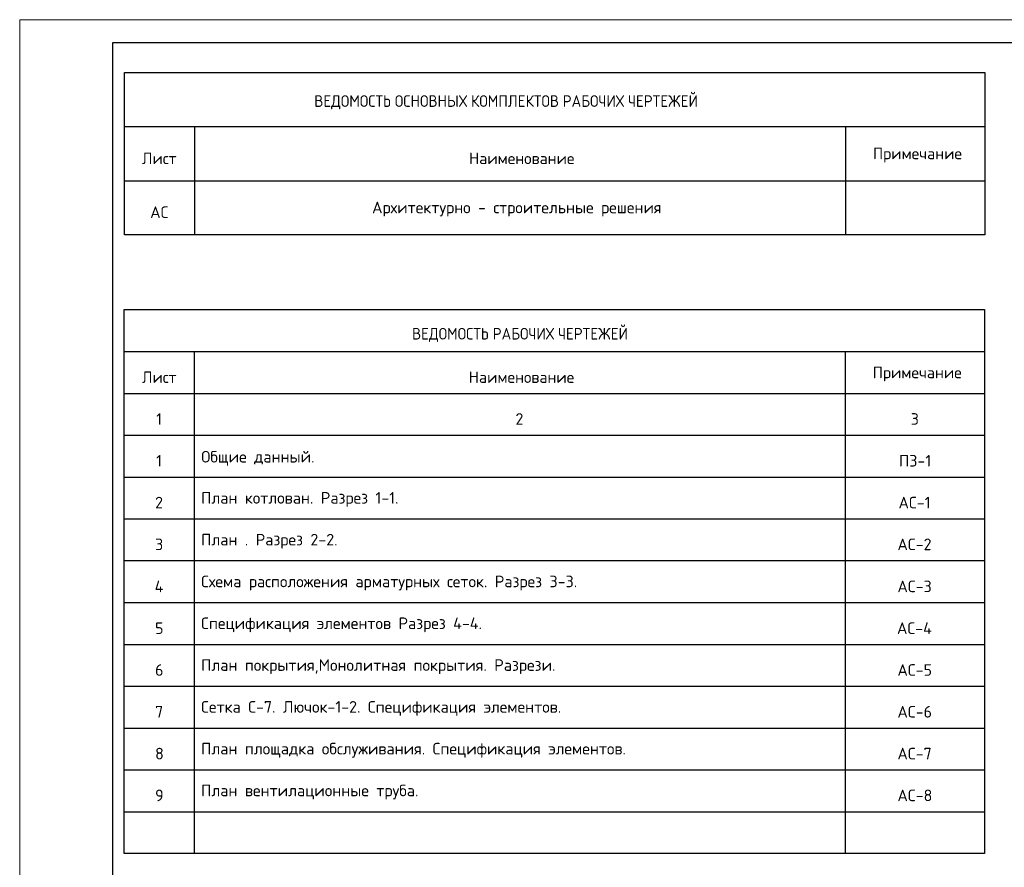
# Model space of a CAD drawing. Header units: millimetres. Extents: x -2765404 to 11272, y -239948 to 1313256.
# Tile 83 of 85: x -121539 to -100365, y -10807 to 7418. Entities that reach past the tile are written whole.
import ezdxf

# ---------------------------------------------------------------- set-up
doc = ezdxf.new("R2010")
doc.units = ezdxf.units.MM
for name, color, linetype in [('PDF _0', 7, 'Continuous'), ('PDF _СТЕНА', 7, 'Continuous'), ('PDF _Текст', 7, 'Continuous'), ('PDF _ЭМ', 7, 'Continuous')]:
    doc.layers.add(name, color=color, linetype=linetype)
doc.styles.add('PDF Cambria', font='Cambria.ttf')
doc.styles.add('PDF Cambria Bold', font='cambriab.ttf')
doc.styles.add('PDF ISOCPEUR', font='isocpeur.ttf')

msp = doc.modelspace()

# ---------------------------------------------------------------- linework, layer by layer
at = {"layer": 'PDF _0', "lineweight": 25}
for points in [[(-100784.9, 2795), (-119286.8, 2795), (-119286.8, 6280.3), (-100784.9, 6280.3)], [(-100789.6, -10510.1), (-119291.6, -10510.1), (-119291.6, 1183.9), (-100789.6, 1183.9)]]:
    msp.add_lwpolyline(points, close=True, dxfattribs=at)
for points in [[(-119286.8, 5118.5), (-100784.9, 5118.5)], [(-117780.9, 5118.5), (-117780.9, 2795)], [(-103782.5, 5118.5), (-103782.5, 2795)], [(-119286.8, 3956.8), (-100784.9, 3956.8)], [(-119291.6, 280.3), (-100789.6, 280.3)], [(-117785.6, 280.3), (-117785.6, -10510.1)], [(-103787.2, 280.3), (-103787.2, -10510.1)], [(-119291.6, -618.5), (-100789.6, -618.5)], [(-119291.6, -1517.3), (-100789.6, -1517.3)], [(-119291.6, -2416.1), (-100789.6, -2416.1)], [(-119291.6, -3314.9), (-100789.6, -3314.9)], [(-119291.6, -4213.7), (-100789.6, -4213.7)], [(-119291.6, -5112.5), (-100789.6, -5112.5)], [(-119291.6, -6016.1), (-100789.6, -6016.1)], [(-119291.6, -6914.9), (-100789.6, -6914.9)], [(-119291.6, -7813.7), (-100789.6, -7813.7)], [(-119291.6, -8712.5), (-100789.6, -8712.5)], [(-119291.6, -9611.3), (-100789.6, -9611.3)]]:
    msp.add_lwpolyline(points, dxfattribs=at)
at = {"layer": 'PDF _СТЕНА', "lineweight": 0}
msp.add_lwpolyline([(-121538.6, 7418.1), (-121538.6, -22275.9)], dxfattribs=at)
at = {"layer": 'PDF _ЭМ', "lineweight": 20}
msp.add_lwpolyline([(-121538.6, -22275.9), (-79543.4, -22275.9), (-79543.4, 7418.1), (-121538.6, 7418.1)], close=True, dxfattribs=at)
at = {"layer": 'PDF _ЭМ', "lineweight": 30}
msp.add_lwpolyline([(-119540.2, -13278.3), (-120740.2, -13278.3), (-120740.2, -21778.7), (-119540.2, -21778.7), (-80040.6, -21778.7), (-80040.6, 6920.9), (-119540.2, 6920.9), (-119540.2, -21778.7)], dxfattribs=at)

# ---------------------------------------------------------------- texts
at = {"layer": 'PDF _Текст', "attachment_point": 7}
for s, insert, char_height, style in [('ВЕДОМОСТЬ ОСНОВНЫХ КОМПЛЕКТОВ РАБОЧИХ ЧЕРТЕЖЕЙ', (-115204, 5491.8), 249.988, 'PDF Cambria'), ('Примечание', (-103189.6, 4350.2), 247.36, 'PDF ISOCPEUR'), ('Лист', (-118909.2, 4312), 247.36, 'PDF ISOCPEUR'), ('Наименование', (-111876.5, 4312), 247.364, 'PDF ISOCPEUR'), ('АС', (-118732.3, 3153.9), 249.99, 'PDF ISOCPEUR'), ('Архитектурно - строительные решения', (-113960.9, 3187.4), 249.99, 'PDF ISOCPEUR'), ('ВЕДОМОСТЬ РАБОЧИХ ЧЕРТЕЖЕЙ', (-113100.4, 489), 249.989, 'PDF Cambria Bold'), ('Лист', (-118909.2, -392.4), 247.36, 'PDF ISOCPEUR'), ('Наименование', (-111881.3, -392.4), 247.364, 'PDF ISOCPEUR'), ('Примечание', (-103194.4, -359), 247.36, 'PDF ISOCPEUR'), ('1', (-118603.2, -1292.3), 250, 'PDF ISOCPEUR'), ('2', (-110877.3, -1292.3), 250, 'PDF ISOCPEUR'), ('3', (-102376.9, -1292.3), 250, 'PDF ISOCPEUR'), ('1', (-118603.2, -2191.1), 250, 'PDF ISOCPEUR'), ('Общие данный.', (-117635.5, -2172), 249.99, 'PDF ISOCPEUR'), ('ПЗ-1', (-102630.3, -2191.1), 249.99, 'PDF ISOCPEUR'), ('План котлован. Разрез 1-1.', (-117637.4, -3056.4), 249.99, 'PDF ISOCPEUR'), ('2', (-118627.1, -3089.9), 250, 'PDF ISOCPEUR'), ('АС-1', (-102639.8, -3089.9), 249.99, 'PDF ISOCPEUR'), ('3', (-118627.1, -3988.7), 250, 'PDF ISOCPEUR'), ('План . Разрез 2-2.', (-117637.4, -3955.2), 249.99, 'PDF ISOCPEUR'), ('АС-2', (-102663.7, -3988.7), 249.99, 'PDF ISOCPEUR'), ('4', (-118636.6, -4892.3), 250, 'PDF ISOCPEUR'), ('Схема расположения арматурных сеток. Разрез 3-3.', (-117637.4, -4854), 249.99, 'PDF ISOCPEUR'), ('АС-3', (-102663.7, -4892.3), 249.99, 'PDF ISOCPEUR'), ('5', (-118627.1, -5791.1), 250, 'PDF ISOCPEUR'), ('Спецификация элементов Разрез 4-4.', (-117637.4, -5752.8), 249.99, 'PDF ISOCPEUR'), ('АС-4', (-102673.3, -5791.1), 249.99, 'PDF ISOCPEUR'), ('План покрытия,Монолитная покрытия. Разрези.', (-117637.4, -6651.6), 249.99, 'PDF ISOCPEUR'), ('6', (-118627.1, -6689.9), 250, 'PDF ISOCPEUR'), ('АС-5', (-102663.7, -6689.9), 249.99, 'PDF ISOCPEUR'), ('7', (-118627.1, -7588.7), 250, 'PDF ISOCPEUR'), ('Сетка С-7. Лючок-1-2. Спецификация элементов.', (-117637.4, -7550.4), 249.99, 'PDF ISOCPEUR'), ('АС-6', (-102663.7, -7588.7), 249.99, 'PDF ISOCPEUR'), ('8', (-118627.1, -8487.5), 250, 'PDF ISOCPEUR'), ('План площадка обслуживания. Спецификация элементов.', (-117637.4, -8449.3), 249.99, 'PDF ISOCPEUR'), ('АС-7', (-102663.7, -8487.5), 249.99, 'PDF ISOCPEUR'), ('9', (-118627.1, -9386.3), 250, 'PDF ISOCPEUR'), ('План вентилационные труба.', (-117637.4, -9348.1), 249.99, 'PDF ISOCPEUR'), ('АС-8', (-102663.7, -9386.3), 249.99, 'PDF ISOCPEUR')]:
    msp.add_mtext(s, dxfattribs=dict(at, insert=insert, char_height=char_height, style=style))

doc.saveas('drawing.dxf')
